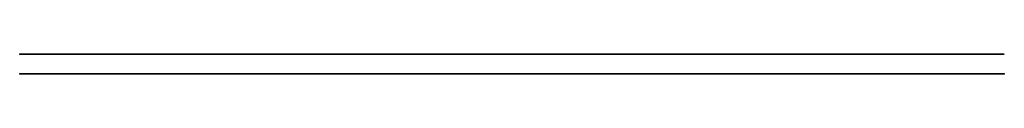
# Model space of a CAD drawing. Header units: millimetres. Extents: x 0 to 1500, y 0 to 30.
import ezdxf

# ---------------------------------------------------------------- set-up
doc = ezdxf.new("R2010")
doc.units = ezdxf.units.MM
doc.header["$MEASUREMENT"] = 0
doc.layers.add('Tango Straight v3_Sketch1', color=7, linetype='Continuous')
doc.layers.add('Tango Straight v3_Sketch2', color=7, linetype='Continuous')

msp = doc.modelspace()

# ---------------------------------------------------------------- linework, layer by layer
at = {"layer": 'Tango Straight v3_Sketch1'}
for p, q in [((0, 0, -500), (1000, 0, -500)), ((0, 0), (1000, 0)), ((1000, 0, -1000), (0, 0, -1000)), ((0, 0, -1000), (0, 0)), ((0, 0, -575), (0, 0, -500)), ((0, 0, -500), (1000, 0, -500)), ((1000, 0, -575), (0, 0, -575)), ((1000, 0, -425), (0, 0, -425)), ((0, 0, -425), (0, 0, -500)), ((1000, 0, -500), (1000, 0, -425)), ((1000, 0, -500), (1000, 0, -575))]:
    msp.add_line(p, q, dxfattribs=at)
at = {"layer": 'Tango Straight v3_Sketch1', "extrusion": (0, 1, 0)}
for start, end in [(90, 180), (180, 270)]:
    msp.add_arc((-1000, -500), 500, start, end, dxfattribs=at)
at = {"layer": 'Tango Straight v3_Sketch1'}
for p in [(0, 0), (1500, 0), (1500, 0, -1000)]:
    msp.add_point(p, dxfattribs=at)
at = {"layer": 'Tango Straight v3_Sketch2'}
for p, q in [((0, 30), (0, 30, -1000)), ((0, 30, -1000), (1000, 30, -1000)), ((1000, 30), (0, 30)), ((75, 30, -75), (75, 30, -925)), ((1000, 30, -75), (75, 30, -75)), ((75, 30, -925), (1000, 30, -925))]:
    msp.add_line(p, q, dxfattribs=at)
at = {"layer": 'Tango Straight v3_Sketch2', "extrusion": (0, -1, 0)}
for centre in [(75, -925, -30), (75, -75, -30), (1000, -925, -30), (1000, -75, -30), (1425, -500, -30)]:
    msp.add_circle(centre, 25, dxfattribs=at)
for radius in [500, 425]:
    msp.add_arc((1000, -500, -30), radius, 270, 90, dxfattribs=at)
at = {"layer": 'Tango Straight v3_Sketch2'}
msp.add_point((0, 30), dxfattribs=at)

doc.saveas('drawing.dxf')
